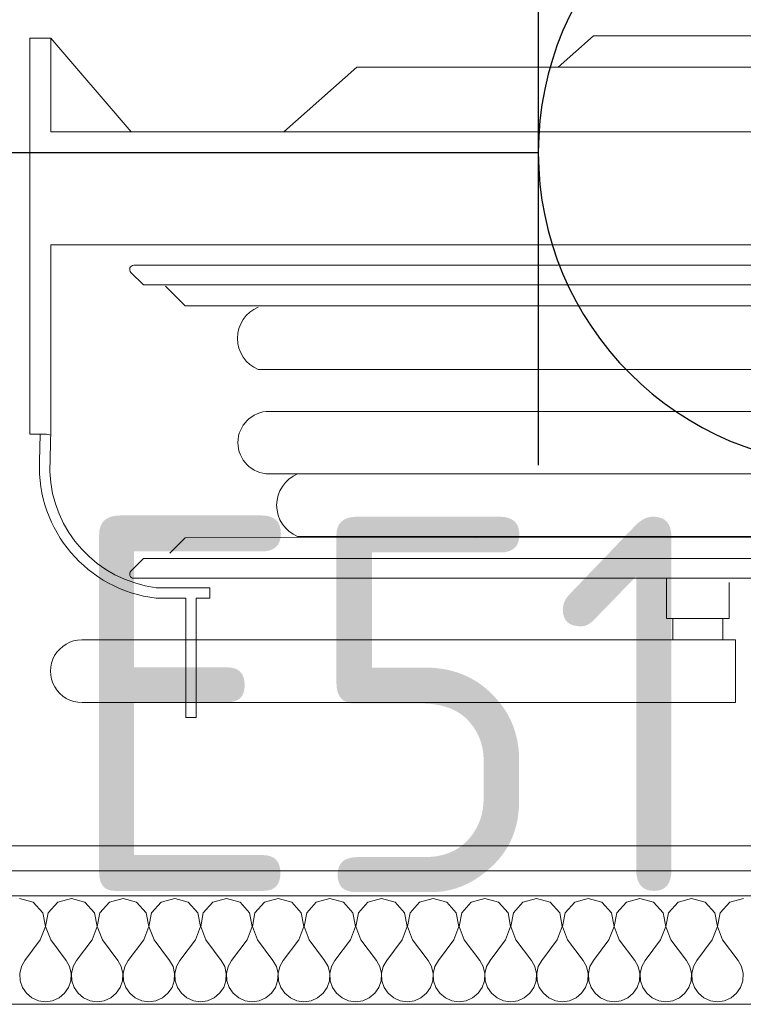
# Model space of a CAD drawing. Header units: millimetres. Extents: x -39149 to 267781, y -2340 to 58540.
# Tile 112 of 244: x 35471 to 35818, y 6174 to 6646. Entities that reach past the tile are written whole.
import ezdxf
from ezdxf.enums import TextEntityAlignment as Align

# ---------------------------------------------------------------- set-up
doc = ezdxf.new("R2010")
doc.units = ezdxf.units.MM
doc.header["$LTSCALE"] = 100
doc.header["$MEASUREMENT"] = 0
for name, color, linetype in [('22 C Binnenwanden', 7, 'Continuous'), ('22 C Binnenwanden Doorsnede-arcering', 7, 'Continuous'), ('22 C Binnenwanden Laagscheidingslijnen', 7, 'Continuous'), ('73 Keuken', 7, 'Continuous'), ('EL6222--_KRACHT_230', 3, 'Continuous')]:
    doc.layers.add(name, color=color, linetype=linetype)
doc.styles.add('BURO-018', font='isocp.shx', dxfattribs={"height": 180})

# ---------------------------------------------------------------- blocks, each defined once
blk = doc.blocks.new('*X959')
at = {"layer": '22 C Binnenwanden Doorsnede-arcering', "color": 8, "linetype": 'Continuous', "lineweight": 0}
for p, q in [((35477.94, 6222.64), (35471.43, 6224.49)), ((35482.5, 6217.65), (35477.94, 6222.64)), ((35489.68, 6222.64), (35485.12, 6217.65)), ((35496.19, 6224.49), (35489.68, 6222.64)), ((35502.7, 6222.64), (35496.19, 6224.49)), ((35507.26, 6217.65), (35502.7, 6222.64)), ((35514.44, 6222.64), (35509.88, 6217.65)), ((35520.95, 6224.49), (35514.44, 6222.64)), ((35527.46, 6222.64), (35520.95, 6224.49)), ((35532.03, 6217.65), (35527.46, 6222.64)), ((35539.21, 6222.64), (35534.64, 6217.65)), ((35545.71, 6224.49), (35539.21, 6222.64)), ((35552.22, 6222.64), (35545.71, 6224.49)), ((35556.79, 6217.65), (35552.22, 6222.64)), ((35563.97, 6222.64), (35559.4, 6217.65)), ((35570.48, 6224.49), (35563.97, 6222.64)), ((35576.99, 6222.64), (35570.48, 6224.49)), ((35581.55, 6217.65), (35576.99, 6222.64)), ((35588.73, 6222.64), (35584.16, 6217.65)), ((35595.24, 6224.49), (35588.73, 6222.64)), ((35601.75, 6222.64), (35595.24, 6224.49)), ((35606.31, 6217.65), (35601.75, 6222.64)), ((35613.49, 6222.64), (35608.93, 6217.65)), ((35620, 6224.49), (35613.49, 6222.64)), ((35626.51, 6222.64), (35620, 6224.49)), ((35631.07, 6217.65), (35626.51, 6222.64)), ((35638.25, 6222.64), (35633.69, 6217.65)), ((35644.76, 6224.49), (35638.25, 6222.64)), ((35651.27, 6222.64), (35644.76, 6224.49)), ((35655.84, 6217.65), (35651.27, 6222.64)), ((35663.01, 6222.64), (35658.45, 6217.65)), ((35669.52, 6224.49), (35663.01, 6222.64)), ((35676.03, 6222.64), (35669.52, 6224.49)), ((35680.6, 6217.65), (35676.03, 6222.64)), ((35687.78, 6222.64), (35683.21, 6217.65)), ((35694.29, 6224.49), (35687.78, 6222.64)), ((35700.79, 6222.64), (35694.29, 6224.49)), ((35705.36, 6217.65), (35700.79, 6222.64)), ((35712.54, 6222.64), (35707.97, 6217.65)), ((35719.05, 6224.49), (35712.54, 6222.64)), ((35725.56, 6222.64), (35719.05, 6224.49)), ((35730.12, 6217.65), (35725.56, 6222.64)), ((35737.3, 6222.64), (35732.74, 6217.65)), ((35743.81, 6224.49), (35737.3, 6222.64)), ((35750.32, 6222.64), (35743.81, 6224.49)), ((35754.88, 6217.65), (35750.32, 6222.64)), ((35762.06, 6222.64), (35757.5, 6217.65)), ((35768.57, 6224.49), (35762.06, 6222.64)), ((35775.08, 6222.64), (35768.57, 6224.49)), ((35779.65, 6217.65), (35775.08, 6222.64)), ((35786.82, 6222.64), (35782.26, 6217.65)), ((35793.33, 6224.49), (35786.82, 6222.64)), ((35799.84, 6222.64), (35793.33, 6224.49)), ((35804.41, 6217.65), (35799.84, 6222.64)), ((35811.59, 6222.64), (35807.02, 6217.65)), ((35818.1, 6224.49), (35811.59, 6222.64)), ((35483.76, 6211), (35482.5, 6217.65)), ((35485.12, 6217.65), (35483.86, 6211)), ((35508.52, 6211), (35507.26, 6217.65)), ((35509.88, 6217.65), (35508.62, 6211)), ((35533.28, 6211), (35532.03, 6217.65)), ((35534.64, 6217.65), (35533.38, 6211)), ((35558.05, 6211), (35556.79, 6217.65)), ((35559.4, 6217.65), (35558.15, 6211)), ((35582.81, 6211), (35581.55, 6217.65)), ((35584.16, 6217.65), (35582.91, 6211)), ((35607.57, 6211), (35606.31, 6217.65)), ((35608.93, 6217.65), (35607.67, 6211)), ((35632.33, 6211), (35631.07, 6217.65)), ((35633.69, 6217.65), (35632.43, 6211)), ((35657.09, 6211), (35655.84, 6217.65)), ((35658.45, 6217.65), (35657.19, 6211)), ((35681.85, 6211), (35680.6, 6217.65)), ((35683.21, 6217.65), (35681.95, 6211)), ((35706.62, 6211), (35705.36, 6217.65)), ((35707.97, 6217.65), (35706.72, 6211)), ((35731.38, 6211), (35730.12, 6217.65)), ((35732.74, 6217.65), (35731.48, 6211)), ((35756.14, 6211), (35754.88, 6217.65)), ((35757.5, 6217.65), (35756.24, 6211)), ((35780.9, 6211), (35779.65, 6217.65)), ((35782.26, 6217.65), (35781, 6211)), ((35805.66, 6211), (35804.41, 6217.65)), ((35807.02, 6217.65), (35805.76, 6211)), ((35481.33, 6204.68), (35483.76, 6211)), ((35483.86, 6211), (35486.29, 6204.68)), ((35506.1, 6204.68), (35508.52, 6211)), ((35508.62, 6211), (35511.05, 6204.68)), ((35530.86, 6204.68), (35533.28, 6211)), ((35533.38, 6211), (35535.81, 6204.68)), ((35555.62, 6204.68), (35558.05, 6211)), ((35558.15, 6211), (35560.57, 6204.68)), ((35580.38, 6204.68), (35582.81, 6211)), ((35582.91, 6211), (35585.33, 6204.68)), ((35605.14, 6204.68), (35607.57, 6211)), ((35607.67, 6211), (35610.1, 6204.68)), ((35629.9, 6204.68), (35632.33, 6211)), ((35632.43, 6211), (35634.86, 6204.68)), ((35654.67, 6204.68), (35657.09, 6211)), ((35657.19, 6211), (35659.62, 6204.68)), ((35679.43, 6204.68), (35681.85, 6211)), ((35681.95, 6211), (35684.38, 6204.68)), ((35704.19, 6204.68), (35706.62, 6211)), ((35706.72, 6211), (35709.14, 6204.68)), ((35728.95, 6204.68), (35731.38, 6211)), ((35731.48, 6211), (35733.9, 6204.68)), ((35753.71, 6204.68), (35756.14, 6211)), ((35756.24, 6211), (35758.67, 6204.68)), ((35778.48, 6204.68), (35780.9, 6211)), ((35781, 6211), (35783.43, 6204.68)), ((35803.24, 6204.68), (35805.66, 6211)), ((35805.76, 6211), (35808.19, 6204.68)), ((35481.33, 6204.68), (35473.9, 6194.78)), ((35486.29, 6204.68), (35493.71, 6194.78)), ((35506.1, 6204.68), (35498.67, 6194.78)), ((35511.05, 6204.68), (35518.48, 6194.78)), ((35530.86, 6204.68), (35523.43, 6194.78)), ((35535.81, 6204.68), (35543.24, 6194.78)), ((35555.62, 6204.68), (35548.19, 6194.78)), ((35560.57, 6204.68), (35568, 6194.78)), ((35580.38, 6204.68), (35572.95, 6194.78)), ((35585.33, 6204.68), (35592.76, 6194.78)), ((35605.14, 6204.68), (35597.71, 6194.78)), ((35610.1, 6204.68), (35617.52, 6194.78)), ((35629.9, 6204.68), (35622.48, 6194.78)), ((35634.86, 6204.68), (35642.29, 6194.78)), ((35654.67, 6204.68), (35647.24, 6194.78)), ((35659.62, 6204.68), (35667.05, 6194.78)), ((35679.43, 6204.68), (35672, 6194.78)), ((35684.38, 6204.68), (35691.81, 6194.78)), ((35704.19, 6204.68), (35696.76, 6194.78)), ((35709.14, 6204.68), (35716.57, 6194.78)), ((35728.95, 6204.68), (35721.52, 6194.78)), ((35733.9, 6204.68), (35741.33, 6194.78)), ((35753.71, 6204.68), (35746.29, 6194.78)), ((35758.67, 6204.68), (35766.1, 6194.78)), ((35778.48, 6204.68), (35771.05, 6194.78)), ((35783.43, 6204.68), (35790.86, 6194.78)), ((35803.24, 6204.68), (35795.81, 6194.78)), ((35808.19, 6204.68), (35815.62, 6194.78)), ((35473.9, 6194.78), (35472.25, 6191.79)), ((35495.37, 6191.79), (35493.71, 6194.78)), ((35498.67, 6194.78), (35497.01, 6191.79)), ((35520.13, 6191.79), (35518.48, 6194.78)), ((35523.43, 6194.78), (35521.78, 6191.79)), ((35544.89, 6191.79), (35543.24, 6194.78)), ((35548.19, 6194.78), (35546.54, 6191.79)), ((35569.65, 6191.79), (35568, 6194.78)), ((35572.95, 6194.78), (35571.3, 6191.79)), ((35594.41, 6191.79), (35592.76, 6194.78)), ((35597.71, 6194.78), (35596.06, 6191.79)), ((35619.18, 6191.79), (35617.52, 6194.78)), ((35622.48, 6194.78), (35620.82, 6191.79)), ((35643.94, 6191.79), (35642.29, 6194.78)), ((35647.24, 6194.78), (35645.59, 6191.79)), ((35668.7, 6191.79), (35667.05, 6194.78)), ((35672, 6194.78), (35670.35, 6191.79)), ((35693.46, 6191.79), (35691.81, 6194.78)), ((35696.76, 6194.78), (35695.11, 6191.79)), ((35718.22, 6191.79), (35716.57, 6194.78)), ((35721.52, 6194.78), (35719.87, 6191.79)), ((35742.99, 6191.79), (35741.33, 6194.78)), ((35746.29, 6194.78), (35744.63, 6191.79)), ((35767.75, 6191.79), (35766.1, 6194.78)), ((35771.05, 6194.78), (35769.39, 6191.79)), ((35792.51, 6191.79), (35790.86, 6194.78)), ((35795.81, 6194.78), (35794.16, 6191.79)), ((35817.27, 6191.79), (35815.62, 6194.78)), ((35472.25, 6191.79), (35471.48, 6188.46)), ((35471.48, 6188.46), (35471.64, 6185.05)), ((35496.14, 6188.46), (35495.37, 6191.79)), ((35495.97, 6185.05), (35496.14, 6188.46)), ((35497.01, 6191.79), (35496.24, 6188.46)), ((35496.24, 6188.46), (35496.41, 6185.05)), ((35520.9, 6188.46), (35520.13, 6191.79)), ((35520.74, 6185.05), (35520.9, 6188.46)), ((35521.78, 6191.79), (35521, 6188.46)), ((35521, 6188.46), (35521.17, 6185.05)), ((35545.66, 6188.46), (35544.89, 6191.79)), ((35545.5, 6185.05), (35545.66, 6188.46)), ((35546.54, 6191.79), (35545.76, 6188.46)), ((35545.76, 6188.46), (35545.93, 6185.05)), ((35570.43, 6188.46), (35569.65, 6191.79)), ((35570.26, 6185.05), (35570.43, 6188.46)), ((35571.3, 6191.79), (35570.53, 6188.46)), ((35570.53, 6188.46), (35570.69, 6185.05)), ((35595.19, 6188.46), (35594.41, 6191.79)), ((35595.02, 6185.05), (35595.19, 6188.46)), ((35596.06, 6191.79), (35595.29, 6188.46)), ((35595.29, 6188.46), (35595.45, 6185.05)), ((35619.95, 6188.46), (35619.18, 6191.79)), ((35619.78, 6185.05), (35619.95, 6188.46)), ((35620.82, 6191.79), (35620.05, 6188.46)), ((35620.05, 6188.46), (35620.22, 6185.05)), ((35644.71, 6188.46), (35643.94, 6191.79)), ((35644.55, 6185.05), (35644.71, 6188.46)), ((35645.59, 6191.79), (35644.81, 6188.46)), ((35644.81, 6188.46), (35644.98, 6185.05)), ((35669.47, 6188.46), (35668.7, 6191.79)), ((35669.31, 6185.05), (35669.47, 6188.46)), ((35670.35, 6191.79), (35669.57, 6188.46)), ((35669.57, 6188.46), (35669.74, 6185.05)), ((35694.24, 6188.46), (35693.46, 6191.79)), ((35694.07, 6185.05), (35694.24, 6188.46)), ((35695.11, 6191.79), (35694.34, 6188.46)), ((35694.34, 6188.46), (35694.5, 6185.05)), ((35719, 6188.46), (35718.22, 6191.79)), ((35718.83, 6185.05), (35719, 6188.46)), ((35719.87, 6191.79), (35719.1, 6188.46)), ((35719.1, 6188.46), (35719.26, 6185.05)), ((35743.76, 6188.46), (35742.99, 6191.79)), ((35743.59, 6185.05), (35743.76, 6188.46)), ((35744.63, 6191.79), (35743.86, 6188.46)), ((35743.86, 6188.46), (35744.03, 6185.05)), ((35768.52, 6188.46), (35767.75, 6191.79)), ((35768.36, 6185.05), (35768.52, 6188.46)), ((35769.39, 6191.79), (35768.62, 6188.46)), ((35768.62, 6188.46), (35768.79, 6185.05)), ((35793.28, 6188.46), (35792.51, 6191.79)), ((35793.12, 6185.05), (35793.28, 6188.46)), ((35794.16, 6191.79), (35793.38, 6188.46)), ((35793.38, 6188.46), (35793.55, 6185.05)), ((35818.05, 6188.46), (35817.27, 6191.79)), ((35817.88, 6185.05), (35818.05, 6188.46)), ((35471.64, 6185.05), (35472.74, 6181.81)), ((35494.88, 6181.81), (35495.97, 6185.05)), ((35496.41, 6185.05), (35497.5, 6181.81)), ((35519.65, 6181.81), (35520.74, 6185.05)), ((35521.17, 6185.05), (35522.26, 6181.81)), ((35544.41, 6181.81), (35545.5, 6185.05)), ((35545.93, 6185.05), (35547.02, 6181.81)), ((35569.17, 6181.81), (35570.26, 6185.05)), ((35570.69, 6185.05), (35571.78, 6181.81)), ((35593.93, 6181.81), (35595.02, 6185.05)), ((35595.45, 6185.05), (35596.55, 6181.81)), ((35618.69, 6181.81), (35619.78, 6185.05)), ((35620.22, 6185.05), (35621.31, 6181.81)), ((35643.45, 6181.81), (35644.55, 6185.05)), ((35644.98, 6185.05), (35646.07, 6181.81)), ((35668.22, 6181.81), (35669.31, 6185.05)), ((35669.74, 6185.05), (35670.83, 6181.81)), ((35692.98, 6181.81), (35694.07, 6185.05)), ((35694.5, 6185.05), (35695.59, 6181.81)), ((35717.74, 6181.81), (35718.83, 6185.05)), ((35719.26, 6185.05), (35720.35, 6181.81)), ((35742.5, 6181.81), (35743.59, 6185.05)), ((35744.03, 6185.05), (35745.12, 6181.81)), ((35767.26, 6181.81), (35768.36, 6185.05)), ((35768.79, 6185.05), (35769.88, 6181.81)), ((35792.03, 6181.81), (35793.12, 6185.05)), ((35793.55, 6185.05), (35794.64, 6181.81)), ((35816.79, 6181.81), (35817.88, 6185.05)), ((35472.74, 6181.81), (35474.67, 6179)), ((35474.67, 6179), (35477.3, 6176.82)), ((35490.32, 6176.82), (35492.95, 6179)), ((35492.95, 6179), (35494.88, 6181.81)), ((35497.5, 6181.81), (35499.43, 6179)), ((35499.43, 6179), (35502.06, 6176.82)), ((35515.08, 6176.82), (35517.71, 6179)), ((35517.71, 6179), (35519.65, 6181.81)), ((35522.26, 6181.81), (35524.19, 6179)), ((35524.19, 6179), (35526.82, 6176.82)), ((35539.84, 6176.82), (35542.47, 6179)), ((35542.47, 6179), (35544.41, 6181.81)), ((35547.02, 6181.81), (35548.96, 6179)), ((35548.96, 6179), (35551.59, 6176.82)), ((35564.6, 6176.82), (35567.23, 6179)), ((35567.23, 6179), (35569.17, 6181.81)), ((35571.78, 6181.81), (35573.72, 6179)), ((35573.72, 6179), (35576.35, 6176.82)), ((35589.37, 6176.82), (35592, 6179)), ((35592, 6179), (35593.93, 6181.81)), ((35596.55, 6181.81), (35598.48, 6179)), ((35598.48, 6179), (35601.11, 6176.82)), ((35614.13, 6176.82), (35616.76, 6179)), ((35616.76, 6179), (35618.69, 6181.81)), ((35621.31, 6181.81), (35623.24, 6179)), ((35623.24, 6179), (35625.87, 6176.82)), ((35638.89, 6176.82), (35641.52, 6179)), ((35641.52, 6179), (35643.45, 6181.81)), ((35646.07, 6181.81), (35648, 6179)), ((35648, 6179), (35650.63, 6176.82)), ((35663.65, 6176.82), (35666.28, 6179)), ((35666.28, 6179), (35668.22, 6181.81)), ((35670.83, 6181.81), (35672.77, 6179)), ((35672.77, 6179), (35675.4, 6176.82)), ((35688.41, 6176.82), (35691.04, 6179)), ((35691.04, 6179), (35692.98, 6181.81)), ((35695.59, 6181.81), (35697.53, 6179)), ((35697.53, 6179), (35700.16, 6176.82)), ((35713.18, 6176.82), (35715.81, 6179)), ((35715.81, 6179), (35717.74, 6181.81)), ((35720.35, 6181.81), (35722.29, 6179)), ((35722.29, 6179), (35724.92, 6176.82)), ((35737.94, 6176.82), (35740.57, 6179)), ((35740.57, 6179), (35742.5, 6181.81)), ((35745.12, 6181.81), (35747.05, 6179)), ((35747.05, 6179), (35749.68, 6176.82)), ((35762.7, 6176.82), (35765.33, 6179)), ((35765.33, 6179), (35767.26, 6181.81)), ((35769.88, 6181.81), (35771.81, 6179)), ((35771.81, 6179), (35774.44, 6176.82)), ((35787.46, 6176.82), (35790.09, 6179)), ((35790.09, 6179), (35792.03, 6181.81)), ((35794.64, 6181.81), (35796.57, 6179)), ((35796.57, 6179), (35799.21, 6176.82)), ((35812.22, 6176.82), (35814.85, 6179)), ((35814.85, 6179), (35816.79, 6181.81)), ((35477.3, 6176.82), (35480.43, 6175.44)), ((35480.43, 6175.44), (35483.81, 6174.97)), ((35483.81, 6174.97), (35487.19, 6175.44)), ((35487.19, 6175.44), (35490.32, 6176.82)), ((35502.06, 6176.82), (35505.19, 6175.44)), ((35505.19, 6175.44), (35508.57, 6174.97)), ((35508.57, 6174.97), (35511.95, 6175.44)), ((35511.95, 6175.44), (35515.08, 6176.82)), ((35526.82, 6176.82), (35529.95, 6175.44)), ((35529.95, 6175.44), (35533.33, 6174.97)), ((35533.33, 6174.97), (35536.72, 6175.44)), ((35536.72, 6175.44), (35539.84, 6176.82)), ((35551.59, 6176.82), (35554.71, 6175.44)), ((35554.71, 6175.44), (35558.1, 6174.97)), ((35558.1, 6174.97), (35561.48, 6175.44)), ((35561.48, 6175.44), (35564.6, 6176.82)), ((35576.35, 6176.82), (35579.47, 6175.44)), ((35579.47, 6175.44), (35582.86, 6174.97)), ((35582.86, 6174.97), (35586.24, 6175.44)), ((35586.24, 6175.44), (35589.37, 6176.82)), ((35601.11, 6176.82), (35604.24, 6175.44)), ((35604.24, 6175.44), (35607.62, 6174.97)), ((35607.62, 6174.97), (35611, 6175.44)), ((35611, 6175.44), (35614.13, 6176.82)), ((35625.87, 6176.82), (35629, 6175.44)), ((35629, 6175.44), (35632.38, 6174.97)), ((35632.38, 6174.97), (35635.76, 6175.44)), ((35635.76, 6175.44), (35638.89, 6176.82)), ((35650.63, 6176.82), (35653.76, 6175.44)), ((35653.76, 6175.44), (35657.14, 6174.97)), ((35657.14, 6174.97), (35660.53, 6175.44)), ((35660.53, 6175.44), (35663.65, 6176.82)), ((35675.4, 6176.82), (35678.52, 6175.44)), ((35678.52, 6175.44), (35681.9, 6174.97)), ((35681.9, 6174.97), (35685.29, 6175.44)), ((35685.29, 6175.44), (35688.41, 6176.82)), ((35700.16, 6176.82), (35703.28, 6175.44)), ((35703.28, 6175.44), (35706.67, 6174.97)), ((35706.67, 6174.97), (35710.05, 6175.44)), ((35710.05, 6175.44), (35713.18, 6176.82)), ((35724.92, 6176.82), (35728.05, 6175.44)), ((35728.05, 6175.44), (35731.43, 6174.97)), ((35731.43, 6174.97), (35734.81, 6175.44)), ((35734.81, 6175.44), (35737.94, 6176.82)), ((35749.68, 6176.82), (35752.81, 6175.44)), ((35752.81, 6175.44), (35756.19, 6174.97)), ((35756.19, 6174.97), (35759.57, 6175.44)), ((35759.57, 6175.44), (35762.7, 6176.82)), ((35774.44, 6176.82), (35777.57, 6175.44)), ((35777.57, 6175.44), (35780.95, 6174.97)), ((35780.95, 6174.97), (35784.34, 6175.44)), ((35784.34, 6175.44), (35787.46, 6176.82)), ((35799.21, 6176.82), (35802.33, 6175.44)), ((35802.33, 6175.44), (35805.71, 6174.97)), ((35805.71, 6174.97), (35809.1, 6175.44)), ((35809.1, 6175.44), (35812.22, 6176.82))]:
    blk.add_line(p, q, dxfattribs=at)
blk = doc.blocks.new('Wall_360_7', base_point=(33977.57, 6199.73))
at = {"layer": '22 C Binnenwanden', "color": 8, "linetype": 'Continuous', "lineweight": 0}
blk.add_line((36228.58, 6249.73), (35369.88, 6249.73), dxfattribs=at)
at = {"layer": '22 C Binnenwanden Laagscheidingslijnen', "color": 8, "linetype": 'Continuous', "lineweight": 0}
for p, q in [((36228.58, 6237.73), (35357.88, 6237.73)), ((36228.58, 6225.73), (35345.88, 6225.73)), ((35345.88, 6173.73), (36228.58, 6173.73))]:
    blk.add_line(p, q, dxfattribs=at)
at = {"layer": '22 C Binnenwanden', "color": 1, "lineweight": 0}
blk.add_blockref('*X959', (0, 0), dxfattribs=at)
blk = doc.blocks.new('111304')
at = {"color": 0, "linetype": 'Continuous'}
for p, q in [((-1.5, 4.5), (1.5, 4.5)), ((0, 1), (0, 4.5))]:
    blk.add_line(p, q, dxfattribs=at)
blk.add_arc((0, 6), 1.5, 180, 0, dxfattribs=at)
at = {"color": 0, "linetype": 'Continuous', "style": 'BURO-018'}
for tag, p in [('PANEL', (0, 11.5)), ('CIRCUIT', (0, 8.5)), ('SUBCIRCUIT', (4.5, 8.5))]:
    blk.add_attdef(tag, text='', height=1.8, dxfattribs=at).set_placement(p, align=Align.MIDDLE)
at = {"color": 0, "linetype": 'Continuous', "style": 'BURO-018', "flags": 1}
for tag, p in [('POWERCODE', (13, 8.5)), ('ARTICLECODE', (0, 0))]:
    blk.add_attdef(tag, text='', height=1.8, dxfattribs=at).set_placement(p, align=Align.MIDDLE)

msp = doc.modelspace()

# ---------------------------------------------------------------- linework, layer by layer
at = {"layer": '73 Keuken', "color": 8, "linetype": 'Continuous', "lineweight": 0}
for p, q in [((35476.3, 6447), (35476.3, 6636.96)), ((35476.3, 6636.96), (35486.3, 6636.96)), ((35486.3, 6636.96), (35486.3, 6592)), ((35524.89, 6592), (35486.3, 6636.96)), ((35729.36, 6623), (35746.3, 6638)), ((35746.3, 6638), (35846.3, 6638)), ((35598, 6592), (35633, 6623)), ((35633, 6623), (35958.8, 6623)), ((35486.3, 6592), (36225.99, 6592)), ((36126.73, 6537.82), (35486.3, 6537.82)), ((35486.3, 6537.82), (35486.3, 6446.55)), ((35530.71, 6518.58), (35524.71, 6524.58)), ((35526.13, 6528), (36066.47, 6528)), ((36061.88, 6518.58), (35530.71, 6518.58)), ((35541.3, 6518), (35550.71, 6508.58)), ((35550.71, 6508.58), (36041.88, 6508.58)), ((35585.76, 6478), (35993.35, 6478)), ((35590.98, 6458), (35599.27, 6458)), ((35599.27, 6458), (36185.39, 6458)), ((35486.32, 6449.11), (35485.89, 6429.1)), ((35484.3, 6447), (35476.3, 6447)), ((35480.94, 6434.02), (35481.32, 6447)), ((35486.3, 6446.55), (35484.3, 6447)), ((36185.39, 6428), (35590.98, 6428)), ((35550.71, 6397.41), (35543.37, 6390.07)), ((36040.47, 6398), (35550.71, 6397.41)), ((35969.87, 6398), (35604.54, 6398)), ((35524.71, 6381.41), (35530.71, 6387.41)), ((35530.71, 6387.41), (36061.88, 6387.41)), ((36066.47, 6378), (35526.13, 6378)), ((35781.3, 6358.67), (35781.3, 6378)), ((35536.82, 6373.46), (35562.45, 6373.46)), ((35562.45, 6373.46), (35562.45, 6368.46)), ((35811.3, 6376), (35811.3, 6358.67)), ((35550.96, 6368.46), (35536.82, 6368.46)), ((35550.96, 6311.24), (35550.96, 6368.46)), ((35562.45, 6368.46), (35555.96, 6368.46)), ((35555.96, 6368.46), (35555.96, 6311.24)), ((35811.3, 6358.67), (35781.3, 6358.67)), ((35784.31, 6348.41), (35784.31, 6358.67)), ((35808.31, 6358.67), (35808.31, 6348.41)), ((35808.31, 6348.41), (35501.2, 6348.44)), ((35814.31, 6348.41), (35784.31, 6348.41)), ((35814.31, 6318.44), (35814.31, 6348.41)), ((35501.3, 6318.44), (35814.31, 6318.44)), ((35555.96, 6311.24), (35550.96, 6311.24))]:
    msp.add_line(p, q, dxfattribs=at)
for centre, radius, start, end in [((35526.13, 6526), 2, 90, 225), ((35592.01, 6493), 16.25, 112.6199, 247.3801), ((35590.98, 6443), 15, 90, 270), ((35544.22, 6431.35), 63.33, 177.5862, 263.2892), ((35544.22, 6431.35), 58.37, 182.2156, 262.7157), ((35610.79, 6413), 16.25, 112.6199, 247.3801), ((35526.13, 6380), 2, 135, 270), ((35501.2, 6333.44), 15, 89.9941, 270.3879)]:
    msp.add_arc(centre, radius, start, end, dxfattribs=at)

# ---------------------------------------------------------------- block references
at = {"layer": '22 C Binnenwanden', "color": 1, "lineweight": 0}
msp.add_blockref('Wall_360_7', (33977.57, 6199.73), dxfattribs=at)
at = {"layer": 'EL6222--_KRACHT_230', "linetype": 'Continuous'}
ref = msp.add_blockref('111304', (35269.88, 6582.15), dxfattribs=dict(at, xscale=100, yscale=100, zscale=100, rotation=270))
ref.add_attrib('SUBCIRCUIT', 'E51.09', dxfattribs={"layer": '0', "color": 3, "linetype": 'ByBlock', "height": 180, "style": 'BURO-018'}).set_placement((35788.22, 6317.8), align=Align.MIDDLE)

doc.saveas('drawing.dxf')
